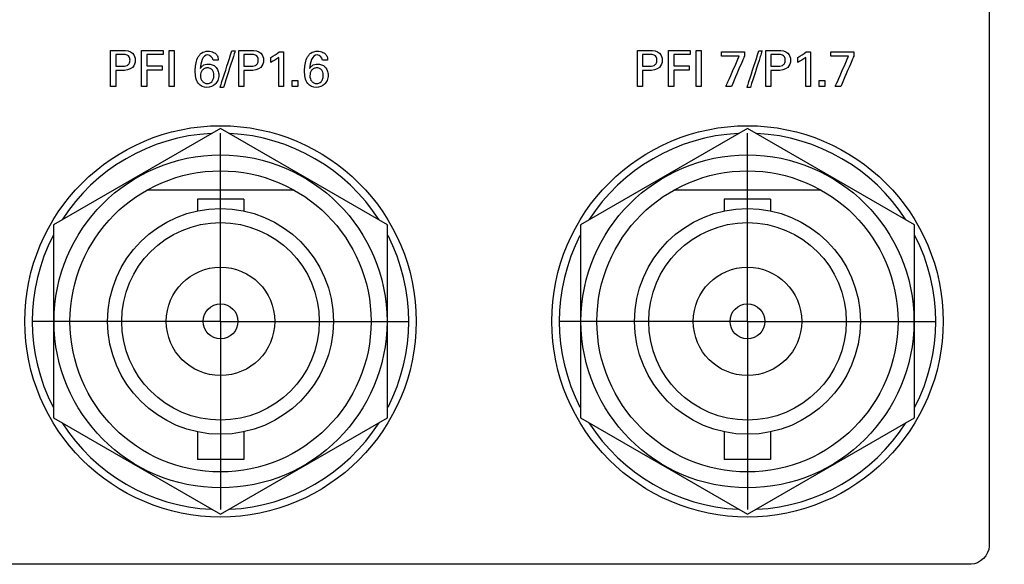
# Model space of a CAD drawing. Header units: inches. Extents: x 0 to 34, y 0 to 22.
# Tile 76 of 111: x 11 to 12.6, y 16.5 to 17.4. Entities that reach past the tile are written whole.
import ezdxf

# ---------------------------------------------------------------- set-up
doc = ezdxf.new("R2010")
doc.units = ezdxf.units.IN
doc.header["$LTSCALE"] = 1.87
doc.header["$MEASUREMENT"] = 0
doc.linetypes.add('CENTER', pattern=[0.6, 0.375, -0.075, 0.075, -0.075])
doc.layers.get('0').update_dxf_attribs({"linetype": 'CONTINUOUS'})
for name, color, linetype in [('DATUMCURVES', 7, 'CONTINUOUS'), ('DEFAULT_1', 7, 'CENTER'), ('DIMENSIONS', 7, 'CONTINUOUS')]:
    doc.layers.add(name, color=color, linetype=linetype)
doc.styles.get("Standard").update_dxf_attribs({"font": 'txt', "width": 0.8})
doc.dimstyles.new('DIMSTYLE_1', dxfattribs={"dimtxt": 0.125, "dimasz": 0.18, "dimexe": 0.18, "dimexo": 0.0625, "dimgap": 0.09, "dimtad": 0, "dimtih": 1, "dimtoh": 1, "dimdec": 3, "dimzin": 4, "dimdsep": 46, "dimtxsty": 'STANDARD', "dimblk": '_FILLED', "dimblk1": '_FILLED', "dimblk2": '_FILLED', "dimcen": 0.09, "dimadec": 0, "dimazin": 0, "dimtp": 0.001, "dimtm": 0.001, "dimtfac": 1, "dimtdec": 3, "dimtofl": 0, "dimtmove": 0, "dimatfit": 3, "dimldrblk": '_FILLED', "dimfxl": 1, "dimtolj": 1, "dimtzin": 4, "dimarcsym": 0})

# ---------------------------------------------------------------- blocks, each defined once
blk = doc.blocks.new('_FILLED')
at = {"color": 0, "linetype": 'BYBLOCK'}
blk.add_solid([(0, 0), (-1, 0.1736), (-1, -0.1736)], dxfattribs=at)
blk = doc.blocks.new('*D6')
at = {"layer": 'DIMENSIONS', "color": 2, "linetype": 'CONTINUOUS'}
for p, q in [((12.211, 18.1315), (12.211, 20.0988)), ((13.5093, 17.2815), (13.5093, 20.0988)), ((12.211, 19.9738), (12.0685, 19.9738)), ((13.5093, 19.9738), (13.8693, 19.9738))]:
    blk.add_line(p, q, dxfattribs=at)
at = {"layer": 'DIMENSIONS', "color": 2, "linetype": 'CONTINUOUS', "xscale": 0.18, "yscale": 0.18, "zscale": 0.18}
blk.add_blockref('_FILLED', (12.211, 19.9738), dxfattribs=at)
at = {"layer": 'DIMENSIONS', "color": 2, "linetype": 'CONTINUOUS', "xscale": 0.18, "yscale": 0.18, "zscale": 0.18, "rotation": 180}
blk.add_blockref('_FILLED', (13.5093, 19.9738), dxfattribs=at)
at = {"layer": 'DIMENSIONS', "color": 2, "linetype": 'CONTINUOUS', "width": 0.8}
for s, p in [('[', (11.306, 19.9113)), (']', (11.906, 19.9113)), ('1.298', (10.681, 19.9113)), ('32.98', (11.406, 19.9113))]:
    blk.add_text(s, height=0.125, dxfattribs=at).set_placement(p)

msp = doc.modelspace()

# ---------------------------------------------------------------- linework, layer by layer
at = {"color": 7, "linetype": 'CONTINUOUS'}
for p, q in [((11.336, 17.227), (11.0585, 17.0667)), ((11.6135, 17.0667), (11.336, 17.227)), ((12.211, 17.227), (11.9335, 17.0667)), ((12.4885, 17.0667), (12.211, 17.227)), ((11.4584, 17.1245), (11.2136, 17.1245)), ((12.3334, 17.1245), (12.0886, 17.1245)), ((11.2975, 17.1098), (11.2975, 17.09)), ((11.3745, 17.1098), (11.2975, 17.1098)), ((11.3745, 17.1098), (11.3745, 17.09)), ((12.1725, 17.1098), (12.1725, 17.09)), ((12.2495, 17.1098), (12.1725, 17.1098)), ((12.2495, 17.1098), (12.2495, 17.09)), ((11.0585, 17.0667), (11.0585, 16.7463)), ((11.6135, 16.7463), (11.6135, 17.0667)), ((11.9335, 17.0667), (11.9335, 16.7463)), ((12.4885, 16.7463), (12.4885, 17.0667)), ((11.0585, 16.7463), (11.336, 16.5861)), ((11.336, 16.5861), (11.6135, 16.7463)), ((11.9335, 16.7463), (12.211, 16.5861)), ((12.211, 16.5861), (12.4885, 16.7463)), ((11.2975, 16.723), (11.2975, 16.6773)), ((11.3745, 16.723), (11.3745, 16.6773)), ((12.1725, 16.723), (12.1725, 16.6773)), ((12.2495, 16.723), (12.2495, 16.6773)), ((11.3745, 16.6773), (11.2975, 16.6773)), ((12.2495, 16.6773), (12.1725, 16.6773))]:
    msp.add_line(p, q, dxfattribs=at)
for centre, radius in [((11.336, 16.9065), 0.325), ((12.211, 16.9065), 0.325), ((11.336, 16.9065), 0.2765), ((12.211, 16.9065), 0.2765), ((11.336, 16.9065), 0.25), ((12.211, 16.9065), 0.25), ((11.336, 16.9065), 0.1875), ((12.211, 16.9065), 0.1875), ((11.336, 16.9065), 0.164), ((12.211, 16.9065), 0.164), ((11.336, 16.9065), 0.09), ((12.211, 16.9065), 0.09), ((11.336, 16.9065), 0.029), ((12.211, 16.9065), 0.029)]:
    msp.add_circle(centre, radius, dxfattribs=at)
for centre, start, end in [((11.336, 16.9065), 92.8821, 147.3645), ((11.336, 16.9065), 32.6355, 87.1179), ((12.211, 16.9065), 92.8821, 147.3645), ((12.211, 16.9065), 32.6355, 87.1179), ((11.336, 16.9065), 152.8684, 207.1316), ((11.336, 16.9065), 332.8684, 27.1316), ((12.211, 16.9065), 152.8684, 207.1316), ((12.211, 16.9065), 332.8684, 27.1316), ((11.336, 16.9065), 212.6355, 267.1179), ((11.336, 16.9065), 272.8821, 327.3645), ((12.211, 16.9065), 212.6355, 267.1179), ((12.211, 16.9065), 272.8821, 327.3645)]:
    msp.add_arc(centre, 0.3125, start, end, dxfattribs=at)
at = {"layer": 'DATUMCURVES', "color": 40, "linetype": 'CONTINUOUS'}
for points, knots in [([(12.6125, 18.373, 0.8645), (12.6125, 18.2771, 0.8645), (12.6125, 17.6638, 0.8645), (12.6125, 17.0505, 0.8645), (12.6125, 16.533, 0.8645)], [0, 0, 0, 0, 0.15625, 1, 1, 1, 1]), ([(11.1535, 17.3567, 0.8645), (11.1546, 17.3567, 0.8645), (11.1613, 17.3567, 0.8645), (11.168, 17.3567, 0.8645), (11.1737, 17.3567, 0.8645)], [0, 0, 0, 0, 0.15625, 1, 1, 1, 1]), ([(11.1535, 17.2965, 0.8645), (11.1535, 17.2997, 0.8645), (11.1535, 17.3197, 0.8645), (11.1535, 17.3398, 0.8645), (11.1535, 17.3567, 0.8645)], [0, 0, 0, 0, 0.15625, 1, 1, 1, 1]), ([(11.1619, 17.3499, 0.8645), (11.1619, 17.3489, 0.8645), (11.1619, 17.3424, 0.8645), (11.1619, 17.3358, 0.8645), (11.1619, 17.3303, 0.8645)], [0, 0, 0, 0, 0.15625, 1, 1, 1, 1]), ([(11.1737, 17.3567, 0.8645), (11.1794, 17.3567, 0.8645), (11.1909, 17.3551, 0.8645), (11.1961, 17.3401, 0.8645), (11.1903, 17.3247, 0.8645), (11.1779, 17.3233, 0.8645), (11.1716, 17.3233, 0.8645)], [0, 0, 0, 0, 0.279865, 0.483924, 0.691104, 1, 1, 1, 1]), ([(11.1718, 17.3303, 0.8645), (11.1748, 17.3303, 0.8645), (11.1797, 17.3303, 0.8645), (11.1851, 17.3348, 0.8645), (11.186, 17.3404, 0.8645), (11.1852, 17.3459, 0.8645), (11.1804, 17.3499, 0.8645), (11.1761, 17.3499, 0.8645), (11.1735, 17.3499, 0.8645)], [0, 0, 0, 0, 0.244833, 0.369366, 0.527929, 0.67791, 0.791142, 1, 1, 1, 1]), ([(11.205, 17.3567, 0.8645), (11.2069, 17.3567, 0.8645), (11.2188, 17.3567, 0.8645), (11.2308, 17.3567, 0.8645), (11.2409, 17.3567, 0.8645)], [0, 0, 0, 0, 0.15625, 1, 1, 1, 1]), ([(11.205, 17.2965, 0.8645), (11.205, 17.2997, 0.8645), (11.205, 17.3197, 0.8645), (11.205, 17.3398, 0.8645), (11.205, 17.3567, 0.8645)], [0, 0, 0, 0, 0.15625, 1, 1, 1, 1]), ([(11.2409, 17.3496, 0.8645), (11.2394, 17.3496, 0.8645), (11.2303, 17.3496, 0.8645), (11.2212, 17.3496, 0.8645), (11.2135, 17.3496, 0.8645)], [0, 0, 0, 0, 0.15625, 1, 1, 1, 1]), ([(11.2135, 17.3496, 0.8645), (11.2135, 17.3486, 0.8645), (11.2135, 17.3424, 0.8645), (11.2135, 17.3361, 0.8645), (11.2135, 17.3309, 0.8645)], [0, 0, 0, 0, 0.15625, 1, 1, 1, 1]), ([(11.2508, 17.2965, 0.8645), (11.2508, 17.2997, 0.8645), (11.2508, 17.3197, 0.8645), (11.2508, 17.3398, 0.8645), (11.2508, 17.3567, 0.8645)], [0, 0, 0, 0, 0.15625, 1, 1, 1, 1]), ([(11.2591, 17.3567, 0.8645), (11.2591, 17.3536, 0.8645), (11.2591, 17.3335, 0.8645), (11.2591, 17.3134, 0.8645), (11.2591, 17.2965, 0.8645)], [0, 0, 0, 0, 0.15625, 1, 1, 1, 1]), ([(11.3295, 17.3032, 0.8645), (11.3288, 17.3022, 0.8645), (11.3248, 17.2975, 0.8645), (11.3132, 17.2933, 0.8645), (11.2987, 17.2991, 0.8645), (11.2945, 17.3117, 0.8645), (11.2938, 17.3225, 0.8645), (11.2945, 17.3334, 0.8645), (11.2967, 17.3421, 0.8645), (11.2995, 17.3469, 0.8645), (11.3006, 17.3484, 0.8645)], [0, 0, 0, 0, 0.046435, 0.220518, 0.408778, 0.54007, 0.67674, 0.802933, 0.936538, 1, 1, 1, 1]), ([(11.3006, 17.3484, 0.8645), (11.3017, 17.3498, 0.8645), (11.3056, 17.3538, 0.8645), (11.3132, 17.3558, 0.8645), (11.3202, 17.355, 0.8645), (11.325, 17.3534, 0.8645), (11.3295, 17.3503, 0.8645), (11.332, 17.3453, 0.8645), (11.3322, 17.3419, 0.8645), (11.3323, 17.3405, 0.8645)], [0, 0, 0, 0, 0.124807, 0.398961, 0.520507, 0.619624, 0.762236, 0.898659, 1, 1, 1, 1]), ([(11.3237, 17.3405, 0.8645), (11.3236, 17.3446, 0.8645), (11.3087, 17.3571, 0.8645), (11.3026, 17.3352, 0.8645), (11.3022, 17.3266, 0.8645)], [0, 0, 0, 0, 0.321565, 1, 1, 1, 1]), ([(11.3354, 17.2952, 0.8645), (11.3364, 17.2984, 0.8645), (11.3429, 17.3186, 0.8645), (11.3494, 17.3389, 0.8645), (11.3549, 17.3559, 0.8645)], [0, 0, 0, 0, 0.15625, 1, 1, 1, 1]), ([(11.3603, 17.3559, 0.8645), (11.3593, 17.3528, 0.8645), (11.3528, 17.3325, 0.8645), (11.3463, 17.3123, 0.8645), (11.3409, 17.2952, 0.8645)], [0, 0, 0, 0, 0.15625, 1, 1, 1, 1]), ([(11.3666, 17.3567, 0.8645), (11.3677, 17.3567, 0.8645), (11.3744, 17.3567, 0.8645), (11.3811, 17.3567, 0.8645), (11.3868, 17.3567, 0.8645)], [0, 0, 0, 0, 0.15625, 1, 1, 1, 1]), ([(11.3666, 17.2965, 0.8645), (11.3666, 17.2997, 0.8645), (11.3666, 17.3197, 0.8645), (11.3666, 17.3398, 0.8645), (11.3666, 17.3567, 0.8645)], [0, 0, 0, 0, 0.15625, 1, 1, 1, 1]), ([(11.3749, 17.3499, 0.8645), (11.3749, 17.3489, 0.8645), (11.3749, 17.3424, 0.8645), (11.3749, 17.3358, 0.8645), (11.3749, 17.3303, 0.8645)], [0, 0, 0, 0, 0.15625, 1, 1, 1, 1]), ([(11.3868, 17.3567, 0.8645), (11.3925, 17.3567, 0.8645), (11.404, 17.3551, 0.8645), (11.4092, 17.3401, 0.8645), (11.4033, 17.3247, 0.8645), (11.391, 17.3233, 0.8645), (11.3847, 17.3233, 0.8645)], [0, 0, 0, 0, 0.279865, 0.483924, 0.691104, 1, 1, 1, 1]), ([(11.3849, 17.3303, 0.8645), (11.3879, 17.3303, 0.8645), (11.3928, 17.3303, 0.8645), (11.3982, 17.3348, 0.8645), (11.3991, 17.3404, 0.8645), (11.3982, 17.3459, 0.8645), (11.3935, 17.3499, 0.8645), (11.3892, 17.3499, 0.8645), (11.3866, 17.3499, 0.8645)], [0, 0, 0, 0, 0.244769, 0.369269, 0.527844, 0.677836, 0.791049, 1, 1, 1, 1]), ([(11.4408, 17.3542, 0.8645), (11.4408, 17.3512, 0.8645), (11.4408, 17.332, 0.8645), (11.4408, 17.3127, 0.8645), (11.4408, 17.2965, 0.8645)], [0, 0, 0, 0, 0.15625, 1, 1, 1, 1]), ([(11.5111, 17.3032, 0.8645), (11.5104, 17.3022, 0.8645), (11.5063, 17.2975, 0.8645), (11.4948, 17.2933, 0.8645), (11.4803, 17.2991, 0.8645), (11.4761, 17.3117, 0.8645), (11.4754, 17.3225, 0.8645), (11.4761, 17.3334, 0.8645), (11.4783, 17.3421, 0.8645), (11.4811, 17.3469, 0.8645), (11.4822, 17.3484, 0.8645)], [0, 0, 0, 0, 0.046434, 0.220461, 0.40873, 0.540044, 0.676724, 0.802923, 0.936535, 1, 1, 1, 1]), ([(11.4822, 17.3484, 0.8645), (11.4832, 17.3498, 0.8645), (11.4872, 17.3538, 0.8645), (11.4948, 17.3558, 0.8645), (11.5017, 17.355, 0.8645), (11.5066, 17.3534, 0.8645), (11.5111, 17.3503, 0.8645), (11.5136, 17.3453, 0.8645), (11.5138, 17.3419, 0.8645), (11.5139, 17.3405, 0.8645)], [0, 0, 0, 0, 0.124793, 0.398902, 0.52046, 0.619619, 0.76228, 0.898665, 1, 1, 1, 1]), ([(11.5053, 17.3405, 0.8645), (11.5052, 17.3446, 0.8645), (11.4903, 17.3571, 0.8645), (11.4842, 17.3352, 0.8645), (11.4838, 17.3266, 0.8645)], [0, 0, 0, 0, 0.321541, 1, 1, 1, 1]), ([(12.0285, 17.3567, 0.8645), (12.0296, 17.3567, 0.8645), (12.0363, 17.3567, 0.8645), (12.043, 17.3567, 0.8645), (12.0487, 17.3567, 0.8645)], [0, 0, 0, 0, 0.15625, 1, 1, 1, 1]), ([(12.0285, 17.2965, 0.8645), (12.0285, 17.2997, 0.8645), (12.0285, 17.3197, 0.8645), (12.0285, 17.3398, 0.8645), (12.0285, 17.3567, 0.8645)], [0, 0, 0, 0, 0.15625, 1, 1, 1, 1]), ([(12.0369, 17.3499, 0.8645), (12.0369, 17.3489, 0.8645), (12.0369, 17.3424, 0.8645), (12.0369, 17.3358, 0.8645), (12.0369, 17.3303, 0.8645)], [0, 0, 0, 0, 0.15625, 1, 1, 1, 1]), ([(12.0487, 17.3567, 0.8645), (12.0544, 17.3567, 0.8645), (12.066, 17.3551, 0.8645), (12.0711, 17.3401, 0.8645), (12.0653, 17.3247, 0.8645), (12.0529, 17.3233, 0.8645), (12.0466, 17.3233, 0.8645)], [0, 0, 0, 0, 0.279865, 0.483924, 0.691104, 1, 1, 1, 1]), ([(12.0468, 17.3303, 0.8645), (12.0498, 17.3303, 0.8645), (12.0547, 17.3303, 0.8645), (12.0601, 17.3348, 0.8645), (12.061, 17.3404, 0.8645), (12.0602, 17.3459, 0.8645), (12.0554, 17.3499, 0.8645), (12.0511, 17.3499, 0.8645), (12.0485, 17.3499, 0.8645)], [0, 0, 0, 0, 0.244769, 0.369269, 0.527844, 0.677836, 0.791049, 1, 1, 1, 1]), ([(12.08, 17.3567, 0.8645), (12.0819, 17.3567, 0.8645), (12.0938, 17.3567, 0.8645), (12.1058, 17.3567, 0.8645), (12.1159, 17.3567, 0.8645)], [0, 0, 0, 0, 0.15625, 1, 1, 1, 1]), ([(12.08, 17.2965, 0.8645), (12.08, 17.2997, 0.8645), (12.08, 17.3197, 0.8645), (12.08, 17.3398, 0.8645), (12.08, 17.3567, 0.8645)], [0, 0, 0, 0, 0.15625, 1, 1, 1, 1]), ([(12.1159, 17.3496, 0.8645), (12.1144, 17.3496, 0.8645), (12.1053, 17.3496, 0.8645), (12.0962, 17.3496, 0.8645), (12.0885, 17.3496, 0.8645)], [0, 0, 0, 0, 0.15625, 1, 1, 1, 1]), ([(12.0885, 17.3496, 0.8645), (12.0885, 17.3486, 0.8645), (12.0885, 17.3424, 0.8645), (12.0885, 17.3361, 0.8645), (12.0885, 17.3309, 0.8645)], [0, 0, 0, 0, 0.15625, 1, 1, 1, 1]), ([(12.1258, 17.2965, 0.8645), (12.1258, 17.2997, 0.8645), (12.1258, 17.3197, 0.8645), (12.1258, 17.3398, 0.8645), (12.1258, 17.3567, 0.8645)], [0, 0, 0, 0, 0.15625, 1, 1, 1, 1]), ([(12.1341, 17.3567, 0.8645), (12.1341, 17.3536, 0.8645), (12.1341, 17.3335, 0.8645), (12.1341, 17.3134, 0.8645), (12.1341, 17.2965, 0.8645)], [0, 0, 0, 0, 0.15625, 1, 1, 1, 1]), ([(12.1677, 17.3542, 0.8645), (12.1697, 17.3542, 0.8645), (12.1824, 17.3542, 0.8645), (12.1951, 17.3542, 0.8645), (12.2058, 17.3542, 0.8645)], [0, 0, 0, 0, 0.15625, 1, 1, 1, 1]), ([(12.1974, 17.3473, 0.8645), (12.1958, 17.3473, 0.8645), (12.1859, 17.3473, 0.8645), (12.176, 17.3473, 0.8645), (12.1677, 17.3473, 0.8645)], [0, 0, 0, 0, 0.15625, 1, 1, 1, 1]), ([(12.1752, 17.2965, 0.8645), (12.1763, 17.2992, 0.8645), (12.1837, 17.3161, 0.8645), (12.1911, 17.333, 0.8645), (12.1974, 17.3473, 0.8645)], [0, 0, 0, 0, 0.15625, 1, 1, 1, 1]), ([(12.2058, 17.3472, 0.8645), (12.2047, 17.3445, 0.8645), (12.1976, 17.3277, 0.8645), (12.1906, 17.3108, 0.8645), (12.1846, 17.2965, 0.8645)], [0, 0, 0, 0, 0.15625, 1, 1, 1, 1]), ([(12.2104, 17.2952, 0.8645), (12.2114, 17.2984, 0.8645), (12.2179, 17.3186, 0.8645), (12.2244, 17.3389, 0.8645), (12.2299, 17.3559, 0.8645)], [0, 0, 0, 0, 0.15625, 1, 1, 1, 1]), ([(12.2353, 17.3559, 0.8645), (12.2343, 17.3528, 0.8645), (12.2278, 17.3325, 0.8645), (12.2213, 17.3123, 0.8645), (12.2159, 17.2952, 0.8645)], [0, 0, 0, 0, 0.15625, 1, 1, 1, 1]), ([(12.2416, 17.3567, 0.8645), (12.2427, 17.3567, 0.8645), (12.2494, 17.3567, 0.8645), (12.2561, 17.3567, 0.8645), (12.2618, 17.3567, 0.8645)], [0, 0, 0, 0, 0.15625, 1, 1, 1, 1]), ([(12.2416, 17.2965, 0.8645), (12.2416, 17.2997, 0.8645), (12.2416, 17.3197, 0.8645), (12.2416, 17.3398, 0.8645), (12.2416, 17.3567, 0.8645)], [0, 0, 0, 0, 0.15625, 1, 1, 1, 1]), ([(12.2499, 17.3499, 0.8645), (12.2499, 17.3489, 0.8645), (12.2499, 17.3424, 0.8645), (12.2499, 17.3358, 0.8645), (12.2499, 17.3303, 0.8645)], [0, 0, 0, 0, 0.15625, 1, 1, 1, 1]), ([(12.2618, 17.3567, 0.8645), (12.2675, 17.3567, 0.8645), (12.279, 17.3551, 0.8645), (12.2842, 17.3401, 0.8645), (12.2783, 17.3247, 0.8645), (12.266, 17.3233, 0.8645), (12.2597, 17.3233, 0.8645)], [0, 0, 0, 0, 0.279782, 0.4839, 0.691184, 1, 1, 1, 1]), ([(12.2599, 17.3303, 0.8645), (12.2629, 17.3303, 0.8645), (12.2678, 17.3303, 0.8645), (12.2732, 17.3348, 0.8645), (12.2741, 17.3404, 0.8645), (12.2732, 17.3459, 0.8645), (12.2685, 17.3499, 0.8645), (12.2642, 17.3499, 0.8645), (12.2616, 17.3499, 0.8645)], [0, 0, 0, 0, 0.244823, 0.369283, 0.527842, 0.677819, 0.790992, 1, 1, 1, 1]), ([(12.3158, 17.3542, 0.8645), (12.3158, 17.3512, 0.8645), (12.3158, 17.332, 0.8645), (12.3158, 17.3127, 0.8645), (12.3158, 17.2965, 0.8645)], [0, 0, 0, 0, 0.15625, 1, 1, 1, 1]), ([(12.3493, 17.3542, 0.8645), (12.3513, 17.3542, 0.8645), (12.364, 17.3542, 0.8645), (12.3767, 17.3542, 0.8645), (12.3874, 17.3542, 0.8645)], [0, 0, 0, 0, 0.15625, 1, 1, 1, 1]), ([(12.3789, 17.3473, 0.8645), (12.3774, 17.3473, 0.8645), (12.3675, 17.3473, 0.8645), (12.3576, 17.3473, 0.8645), (12.3493, 17.3473, 0.8645)], [0, 0, 0, 0, 0.15625, 1, 1, 1, 1]), ([(12.3568, 17.2965, 0.8645), (12.3579, 17.2992, 0.8645), (12.3653, 17.3161, 0.8645), (12.3727, 17.333, 0.8645), (12.3789, 17.3473, 0.8645)], [0, 0, 0, 0, 0.15625, 1, 1, 1, 1]), ([(12.3874, 17.3472, 0.8645), (12.3863, 17.3445, 0.8645), (12.3792, 17.3277, 0.8645), (12.3721, 17.3108, 0.8645), (12.3662, 17.2965, 0.8645)], [0, 0, 0, 0, 0.15625, 1, 1, 1, 1]), ([(11.2135, 17.3309, 0.8645), (11.2149, 17.3309, 0.8645), (11.2234, 17.3309, 0.8645), (11.232, 17.3309, 0.8645), (11.2393, 17.3309, 0.8645)], [0, 0, 0, 0, 0.15625, 1, 1, 1, 1]), ([(11.3022, 17.3266, 0.8645), (11.3034, 17.3283, 0.8645), (11.3068, 17.3326, 0.8645), (11.3147, 17.3345, 0.8645), (11.3223, 17.3332, 0.8645), (11.3283, 17.3296, 0.8645), (11.3323, 17.3233, 0.8645), (11.3335, 17.3152, 0.8645), (11.3323, 17.3081, 0.8645), (11.3302, 17.3043, 0.8645), (11.3295, 17.3032, 0.8645)], [0, 0, 0, 0, 0.11043, 0.27777, 0.396796, 0.51155, 0.632574, 0.775774, 0.932793, 1, 1, 1, 1]), ([(11.4328, 17.2965, 0.8645), (11.4328, 17.299, 0.8645), (11.4328, 17.3152, 0.8645), (11.4328, 17.3314, 0.8645), (11.4328, 17.3451, 0.8645)], [0, 0, 0, 0, 0.15625, 1, 1, 1, 1]), ([(11.4838, 17.3266, 0.8645), (11.485, 17.3283, 0.8645), (11.4884, 17.3326, 0.8645), (11.4963, 17.3345, 0.8645), (11.5039, 17.3332, 0.8645), (11.5099, 17.3296, 0.8645), (11.5139, 17.3233, 0.8645), (11.515, 17.3152, 0.8645), (11.5139, 17.3081, 0.8645), (11.5118, 17.3043, 0.8645), (11.5111, 17.3032, 0.8645)], [0, 0, 0, 0, 0.11044, 0.277794, 0.396811, 0.51154, 0.632552, 0.775761, 0.932793, 1, 1, 1, 1]), ([(12.0885, 17.3309, 0.8645), (12.0899, 17.3309, 0.8645), (12.0985, 17.3309, 0.8645), (12.107, 17.3309, 0.8645), (12.1143, 17.3309, 0.8645)], [0, 0, 0, 0, 0.15625, 1, 1, 1, 1]), ([(12.3078, 17.2965, 0.8645), (12.3078, 17.299, 0.8645), (12.3078, 17.3152, 0.8645), (12.3078, 17.3314, 0.8645), (12.3078, 17.3451, 0.8645)], [0, 0, 0, 0, 0.15625, 1, 1, 1, 1]), ([(11.1619, 17.3233, 0.8645), (11.1619, 17.3219, 0.8645), (11.1619, 17.313, 0.8645), (11.1619, 17.304, 0.8645), (11.1619, 17.2965, 0.8645)], [0, 0, 0, 0, 0.15625, 1, 1, 1, 1]), ([(11.2393, 17.3239, 0.8645), (11.2379, 17.3239, 0.8645), (11.2293, 17.3239, 0.8645), (11.2208, 17.3239, 0.8645), (11.2135, 17.3239, 0.8645)], [0, 0, 0, 0, 0.15625, 1, 1, 1, 1]), ([(11.2135, 17.3239, 0.8645), (11.2135, 17.3224, 0.8645), (11.2135, 17.3133, 0.8645), (11.2135, 17.3042, 0.8645), (11.2135, 17.2965, 0.8645)], [0, 0, 0, 0, 0.15625, 1, 1, 1, 1]), ([(11.3028, 17.3146, 0.8645), (11.3027, 17.311, 0.8645), (11.3045, 17.306, 0.8645), (11.3093, 17.3023, 0.8645), (11.3147, 17.3011, 0.8645), (11.3206, 17.3029, 0.8645), (11.3238, 17.3078, 0.8645), (11.3248, 17.3111, 0.8645), (11.325, 17.314, 0.8645), (11.325, 17.3147, 0.8645)], [0, 0, 0, 0, 0.276918, 0.415378, 0.553837, 0.776918, 0.888459, 0.94423, 1, 1, 1, 1]), ([(11.325, 17.3147, 0.8645), (11.325, 17.3152, 0.8645), (11.325, 17.3154, 0.8645), (11.3249, 17.3168, 0.8645), (11.3246, 17.319, 0.8645), (11.3235, 17.3228, 0.8645), (11.3205, 17.3264, 0.8645), (11.3148, 17.328, 0.8645), (11.3089, 17.3267, 0.8645), (11.3042, 17.3228, 0.8645), (11.3028, 17.3178, 0.8645), (11.3028, 17.3146, 0.8645)], [0, 0, 0, 0, 0.03455, 0.069101, 0.138201, 0.276402, 0.414603, 0.552804, 0.664603, 0.776402, 1, 1, 1, 1]), ([(11.3749, 17.3233, 0.8645), (11.3749, 17.3219, 0.8645), (11.3749, 17.313, 0.8645), (11.3749, 17.304, 0.8645), (11.3749, 17.2965, 0.8645)], [0, 0, 0, 0, 0.15625, 1, 1, 1, 1]), ([(11.4844, 17.3146, 0.8645), (11.4843, 17.311, 0.8645), (11.4861, 17.306, 0.8645), (11.4909, 17.3023, 0.8645), (11.4963, 17.3011, 0.8645), (11.5022, 17.3029, 0.8645), (11.5054, 17.3078, 0.8645), (11.5064, 17.3111, 0.8645), (11.5066, 17.314, 0.8645), (11.5066, 17.3147, 0.8645)], [0, 0, 0, 0, 0.276918, 0.415378, 0.553837, 0.776918, 0.888459, 0.94423, 1, 1, 1, 1]), ([(11.5066, 17.3147, 0.8645), (11.5066, 17.3152, 0.8645), (11.5066, 17.3154, 0.8645), (11.5065, 17.3168, 0.8645), (11.5062, 17.319, 0.8645), (11.5051, 17.3228, 0.8645), (11.5021, 17.3264, 0.8645), (11.4964, 17.328, 0.8645), (11.4905, 17.3267, 0.8645), (11.4858, 17.3228, 0.8645), (11.4844, 17.3178, 0.8645), (11.4844, 17.3146, 0.8645)], [0, 0, 0, 0, 0.034566, 0.069133, 0.138265, 0.276531, 0.414796, 0.553062, 0.664796, 0.776531, 1, 1, 1, 1]), ([(12.0369, 17.3233, 0.8645), (12.0369, 17.3219, 0.8645), (12.0369, 17.313, 0.8645), (12.0369, 17.304, 0.8645), (12.0369, 17.2965, 0.8645)], [0, 0, 0, 0, 0.15625, 1, 1, 1, 1]), ([(12.1143, 17.3239, 0.8645), (12.1129, 17.3239, 0.8645), (12.1044, 17.3239, 0.8645), (12.0958, 17.3239, 0.8645), (12.0885, 17.3239, 0.8645)], [0, 0, 0, 0, 0.15625, 1, 1, 1, 1]), ([(12.0885, 17.3239, 0.8645), (12.0885, 17.3224, 0.8645), (12.0885, 17.3133, 0.8645), (12.0885, 17.3042, 0.8645), (12.0885, 17.2965, 0.8645)], [0, 0, 0, 0, 0.15625, 1, 1, 1, 1]), ([(12.2499, 17.3233, 0.8645), (12.2499, 17.3219, 0.8645), (12.2499, 17.313, 0.8645), (12.2499, 17.304, 0.8645), (12.2499, 17.2965, 0.8645)], [0, 0, 0, 0, 0.15625, 1, 1, 1, 1]), ([(12.5825, 16.503, 0.8645), (12.3866, 16.503, 0.8645), (11.1333, 16.503, 0.8645), (9.88, 16.503, 0.8645), (8.8225, 16.503, 0.8645)], [0, 0, 0, 0, 0.15625, 1, 1, 1, 1])]:
    msp.add_open_spline(points, degree=3, knots=knots, dxfattribs=at)
for points in [[(11.1735, 17.3499, 0.8645), (11.1696, 17.3499, 0.8645), (11.1657, 17.3499, 0.8645), (11.1619, 17.3499, 0.8645)], [(11.2409, 17.3567, 0.8645), (11.2409, 17.3543, 0.8645), (11.2409, 17.352, 0.8645), (11.2409, 17.3496, 0.8645)], [(11.2508, 17.3567, 0.8645), (11.2535, 17.3567, 0.8645), (11.2563, 17.3567, 0.8645), (11.2591, 17.3567, 0.8645)], [(11.3549, 17.3559, 0.8645), (11.3567, 17.3559, 0.8645), (11.3585, 17.3559, 0.8645), (11.3603, 17.3559, 0.8645)], [(11.3866, 17.3499, 0.8645), (11.3827, 17.3499, 0.8645), (11.3788, 17.3499, 0.8645), (11.3749, 17.3499, 0.8645)], [(11.4194, 17.3451, 0.8645), (11.4243, 17.3477, 0.8645), (11.4291, 17.3506, 0.8645), (11.4334, 17.3542, 0.8645)], [(11.4334, 17.3542, 0.8645), (11.4358, 17.3542, 0.8645), (11.4383, 17.3542, 0.8645), (11.4408, 17.3542, 0.8645)], [(12.0485, 17.3499, 0.8645), (12.0446, 17.3499, 0.8645), (12.0407, 17.3499, 0.8645), (12.0369, 17.3499, 0.8645)], [(12.1159, 17.3567, 0.8645), (12.1159, 17.3543, 0.8645), (12.1159, 17.352, 0.8645), (12.1159, 17.3496, 0.8645)], [(12.1258, 17.3567, 0.8645), (12.1286, 17.3567, 0.8645), (12.1313, 17.3567, 0.8645), (12.1341, 17.3567, 0.8645)], [(12.1677, 17.3473, 0.8645), (12.1677, 17.3496, 0.8645), (12.1677, 17.3519, 0.8645), (12.1677, 17.3542, 0.8645)], [(12.2058, 17.3542, 0.8645), (12.2058, 17.3519, 0.8645), (12.2058, 17.3495, 0.8645), (12.2058, 17.3472, 0.8645)], [(12.2299, 17.3559, 0.8645), (12.2317, 17.3559, 0.8645), (12.2335, 17.3559, 0.8645), (12.2353, 17.3559, 0.8645)], [(12.2616, 17.3499, 0.8645), (12.2577, 17.3499, 0.8645), (12.2538, 17.3499, 0.8645), (12.2499, 17.3499, 0.8645)], [(12.2944, 17.3451, 0.8645), (12.2993, 17.3477, 0.8645), (12.3041, 17.3506, 0.8645), (12.3084, 17.3542, 0.8645)], [(12.3084, 17.3542, 0.8645), (12.3108, 17.3542, 0.8645), (12.3133, 17.3542, 0.8645), (12.3158, 17.3542, 0.8645)], [(12.3493, 17.3473, 0.8645), (12.3493, 17.3496, 0.8645), (12.3493, 17.3519, 0.8645), (12.3493, 17.3542, 0.8645)], [(12.3874, 17.3542, 0.8645), (12.3874, 17.3519, 0.8645), (12.3874, 17.3495, 0.8645), (12.3874, 17.3472, 0.8645)], [(11.2393, 17.3309, 0.8645), (11.2393, 17.3285, 0.8645), (11.2393, 17.3262, 0.8645), (11.2393, 17.3239, 0.8645)], [(11.3323, 17.3405, 0.8645), (11.3294, 17.3405, 0.8645), (11.3265, 17.3405, 0.8645), (11.3237, 17.3405, 0.8645)], [(11.4328, 17.3451, 0.8645), (11.4287, 17.3417, 0.8645), (11.4241, 17.339, 0.8645), (11.4194, 17.3368, 0.8645)], [(11.4194, 17.3368, 0.8645), (11.4194, 17.3395, 0.8645), (11.4194, 17.3423, 0.8645), (11.4194, 17.3451, 0.8645)], [(11.5139, 17.3405, 0.8645), (11.511, 17.3405, 0.8645), (11.5081, 17.3405, 0.8645), (11.5053, 17.3405, 0.8645)], [(12.1143, 17.3309, 0.8645), (12.1143, 17.3285, 0.8645), (12.1143, 17.3262, 0.8645), (12.1143, 17.3239, 0.8645)], [(12.3078, 17.3451, 0.8645), (12.3037, 17.3417, 0.8645), (12.2991, 17.339, 0.8645), (12.2944, 17.3368, 0.8645)], [(12.2944, 17.3368, 0.8645), (12.2944, 17.3395, 0.8645), (12.2944, 17.3423, 0.8645), (12.2944, 17.3451, 0.8645)], [(11.1619, 17.3303, 0.8645), (11.1652, 17.3303, 0.8645), (11.1685, 17.3303, 0.8645), (11.1718, 17.3303, 0.8645)], [(11.1716, 17.3233, 0.8645), (11.1684, 17.3233, 0.8645), (11.1651, 17.3233, 0.8645), (11.1619, 17.3233, 0.8645)], [(11.3749, 17.3303, 0.8645), (11.3782, 17.3303, 0.8645), (11.3815, 17.3303, 0.8645), (11.3849, 17.3303, 0.8645)], [(11.3847, 17.3233, 0.8645), (11.3814, 17.3233, 0.8645), (11.3782, 17.3233, 0.8645), (11.3749, 17.3233, 0.8645)], [(12.0369, 17.3303, 0.8645), (12.0402, 17.3303, 0.8645), (12.0435, 17.3303, 0.8645), (12.0468, 17.3303, 0.8645)], [(12.0466, 17.3233, 0.8645), (12.0434, 17.3233, 0.8645), (12.0401, 17.3233, 0.8645), (12.0369, 17.3233, 0.8645)], [(12.2499, 17.3303, 0.8645), (12.2532, 17.3303, 0.8645), (12.2565, 17.3303, 0.8645), (12.2599, 17.3303, 0.8645)], [(12.2597, 17.3233, 0.8645), (12.2564, 17.3233, 0.8645), (12.2532, 17.3233, 0.8645), (12.2499, 17.3233, 0.8645)], [(11.4549, 17.3065, 0.8645), (11.458, 17.3065, 0.8645), (11.4611, 17.3065, 0.8645), (11.4642, 17.3065, 0.8645)], [(11.4549, 17.2965, 0.8645), (11.4549, 17.2999, 0.8645), (11.4549, 17.3032, 0.8645), (11.4549, 17.3065, 0.8645)], [(11.4642, 17.3065, 0.8645), (11.4642, 17.3032, 0.8645), (11.4642, 17.2999, 0.8645), (11.4642, 17.2965, 0.8645)], [(12.33, 17.3065, 0.8645), (12.333, 17.3065, 0.8645), (12.3361, 17.3065, 0.8645), (12.3392, 17.3065, 0.8645)], [(12.33, 17.2965, 0.8645), (12.33, 17.2999, 0.8645), (12.33, 17.3032, 0.8645), (12.33, 17.3065, 0.8645)], [(12.3392, 17.3065, 0.8645), (12.3392, 17.3032, 0.8645), (12.3392, 17.2999, 0.8645), (12.3392, 17.2965, 0.8645)], [(11.1619, 17.2965, 0.8645), (11.1591, 17.2965, 0.8645), (11.1563, 17.2965, 0.8645), (11.1535, 17.2965, 0.8645)], [(11.2135, 17.2965, 0.8645), (11.2107, 17.2965, 0.8645), (11.2079, 17.2965, 0.8645), (11.205, 17.2965, 0.8645)], [(11.2591, 17.2965, 0.8645), (11.2563, 17.2965, 0.8645), (11.2535, 17.2965, 0.8645), (11.2508, 17.2965, 0.8645)], [(11.3409, 17.2952, 0.8645), (11.339, 17.2952, 0.8645), (11.3372, 17.2952, 0.8645), (11.3354, 17.2952, 0.8645)], [(11.3749, 17.2965, 0.8645), (11.3722, 17.2965, 0.8645), (11.3694, 17.2965, 0.8645), (11.3666, 17.2965, 0.8645)], [(11.4408, 17.2965, 0.8645), (11.4381, 17.2965, 0.8645), (11.4354, 17.2965, 0.8645), (11.4328, 17.2965, 0.8645)], [(11.4642, 17.2965, 0.8645), (11.4611, 17.2965, 0.8645), (11.458, 17.2965, 0.8645), (11.4549, 17.2965, 0.8645)], [(12.0369, 17.2965, 0.8645), (12.0341, 17.2965, 0.8645), (12.0313, 17.2965, 0.8645), (12.0285, 17.2965, 0.8645)], [(12.0885, 17.2965, 0.8645), (12.0857, 17.2965, 0.8645), (12.0829, 17.2965, 0.8645), (12.08, 17.2965, 0.8645)], [(12.1341, 17.2965, 0.8645), (12.1313, 17.2965, 0.8645), (12.1286, 17.2965, 0.8645), (12.1258, 17.2965, 0.8645)], [(12.1846, 17.2965, 0.8645), (12.1815, 17.2965, 0.8645), (12.1783, 17.2965, 0.8645), (12.1752, 17.2965, 0.8645)], [(12.2159, 17.2952, 0.8645), (12.214, 17.2952, 0.8645), (12.2122, 17.2952, 0.8645), (12.2104, 17.2952, 0.8645)], [(12.2499, 17.2965, 0.8645), (12.2472, 17.2965, 0.8645), (12.2444, 17.2965, 0.8645), (12.2416, 17.2965, 0.8645)], [(12.3158, 17.2965, 0.8645), (12.3131, 17.2965, 0.8645), (12.3104, 17.2965, 0.8645), (12.3078, 17.2965, 0.8645)], [(12.3392, 17.2965, 0.8645), (12.3361, 17.2965, 0.8645), (12.333, 17.2965, 0.8645), (12.33, 17.2965, 0.8645)], [(12.3662, 17.2965, 0.8645), (12.3631, 17.2965, 0.8645), (12.3599, 17.2965, 0.8645), (12.3568, 17.2965, 0.8645)], [(12.6125, 16.533, 0.8645), (12.6125, 16.5188, 0.8645), (12.5966, 16.503, 0.8645), (12.5825, 16.503, 0.8645)]]:
    msp.add_open_spline(points, degree=3, dxfattribs=at)
at = {"layer": 'DEFAULT_1', "color": 7, "linetype": 'CENTER'}
for p, q in [((11.336, 16.9065), (11.336, 17.219)), ((12.211, 16.9065), (12.211, 17.219)), ((11.336, 16.9065), (11.0235, 16.9065)), ((11.336, 16.9065), (11.336, 16.594)), ((11.336, 16.9065), (11.6485, 16.9065)), ((12.211, 16.9065), (11.8985, 16.9065)), ((12.211, 16.9065), (12.211, 16.594)), ((12.211, 16.9065), (12.5235, 16.9065))]:
    msp.add_line(p, q, dxfattribs=at)

# ---------------------------------------------------------------- dimensions: what is measured, and where the dimension line sits
at = {"layer": 'DIMENSIONS', "color": 2, "linetype": 'CONTINUOUS'}
dim = msp.add_linear_dim(base=(12.211, 19.9738), p1=(13.5093, 17.2815), p2=(12.211, 18.1315), angle=180, dimstyle='DIMSTYLE_1', dxfattribs=at)
dim.commit()
dim.dimension.update_dxf_attribs({"geometry": '*D6', "text_midpoint": (11.3435, 19.9738), "dimtype": 160})

doc.saveas('drawing.dxf')
